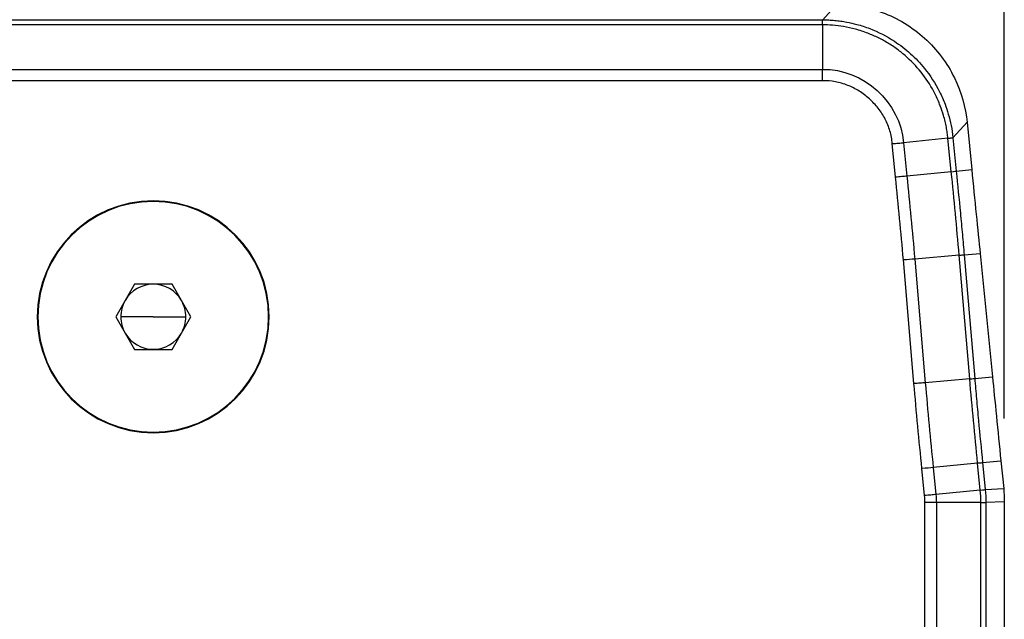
# Model space of a CAD drawing. Header units: millimetres. Extents: x 0 to 559, y 0 to 432.
# Tile 6 of 26: x 210 to 240, y 217 to 236. Entities that reach past the tile are written whole.
import ezdxf

# ---------------------------------------------------------------- set-up
doc = ezdxf.new("R2010")
doc.units = ezdxf.units.MM
doc.header["$LTSCALE"] = 2
doc.layers.add('DIMENSIONS', color=140, linetype='Continuous', lineweight=25)
doc.styles.add('SLDTEXTSTYLE0', font='TXT', dxfattribs={"width": 0.7})
doc.dimstyles.new('SLDDIMSTYLE0', dxfattribs={"dimtxt": 4.316016, "dimasz": 6.604, "dimexe": 0, "dimexo": 0.0625, "dimgap": 1.079004, "dimtad": 0, "dimtih": 1, "dimtoh": 1, "dimdec": 1, "dimrnd": 1e-09, "dimzin": 4, "dimdsep": 46, "dimtxsty": 'SLDTEXTSTYLE0', "dimsah": 1, "dimcen": 0.09, "dimadec": 0, "dimazin": 1, "dimtfac": 1, "dimtdec": 1, "dimtofl": 0, "dimtmove": 0, "dimatfit": 3, "dimfxl": 0, "dimfrac": 2, "dimtolj": 1, "dimtzin": 12, "dimarcsym": 0})

# ---------------------------------------------------------------- blocks, each defined once
blk = doc.blocks.new('_D_2')
at = {"layer": 'DIMENSIONS'}
for p, q in [((188.109, 223.538), (188.109, 293.012)), ((240.109, 223.538), (240.109, 293.012)), ((188.109, 286.662), (201.913, 286.662)), ((207.762, 286.662), (206.313, 286.662)), ((206.313, 286.662), (206.313, 279.802)), ((220.588, 286.662), (222.037, 286.662)), ((222.037, 286.662), (222.037, 279.802)), ((240.109, 286.662), (226.436, 286.662)), ((206.313, 279.802), (207.762, 279.802)), ((222.037, 279.802), (220.588, 279.802))]:
    blk.add_line(p, q, dxfattribs=at)
for points in [[(188.109, 286.662), (194.713, 285.646), (194.713, 287.678)], [(240.109, 286.662), (233.505, 287.678), (233.505, 285.646)]]:
    blk.add_solid(points, dxfattribs=at)
at = {"layer": 'DIMENSIONS', "char_height": 4.2333, "attachment_point": 1, "style": 'SLDTEXTSTYLE0'}
for s, insert in [('52.0', (207.762, 293.085)), ('2.05', (207.762, 285.259))]:
    blk.add_mtext(s, dxfattribs=dict(at, insert=insert))

msp = doc.modelspace()

# ---------------------------------------------------------------- linework, layer by layer
for p, q in [((234.561, 235.723), (234.99, 236.198)), ((193.658, 235.723), (234.561, 235.723)), ((234.557, 235.57), (193.662, 235.57)), ((234.557, 235.57), (234.557, 234.208)), ((193.662, 234.208), (234.557, 234.208)), ((234.557, 233.861), (193.654, 233.861)), ((238.97, 232.596), (238.54, 232.122)), ((238.97, 232.596), (239.115, 231.146)), ((236.789, 230.913), (236.687, 231.941)), ((238.389, 232.103), (237.033, 231.968)), ((237.033, 231.968), (237.135, 230.948)), ((238.491, 231.083), (238.389, 232.103)), ((238.54, 232.122), (238.642, 231.099)), ((238.491, 231.083), (237.135, 230.948)), ((238.642, 231.099), (239.115, 231.146)), ((237.349, 224.605), (237.026, 228.385)), ((238.73, 228.53), (237.372, 228.414)), ((237.372, 228.414), (237.695, 224.635)), ((239.052, 224.751), (238.73, 228.53)), ((238.882, 228.543), (239.371, 228.585)), ((238.882, 228.543), (239.204, 224.764)), ((239.371, 228.585), (239.748, 224.81)), ((213.535, 227.642), (212.961, 226.648)), ((214.684, 227.642), (213.535, 227.642)), ((215.258, 226.648), (214.684, 227.642)), ((210.584, 226.648), (210.566, 226.648)), ((212.961, 226.648), (213.535, 225.653)), ((214.109, 226.648), (213.115, 226.648)), ((214.109, 226.648), (215.104, 226.648)), ((214.684, 225.653), (215.258, 226.648)), ((217.634, 226.648), (217.653, 226.648)), ((213.535, 225.653), (214.684, 225.653)), ((239.052, 224.751), (237.695, 224.635)), ((239.204, 224.764), (239.748, 224.81)), ((237.675, 221.183), (237.592, 222.008)), ((239.293, 222.178), (237.938, 222.043)), ((237.938, 222.043), (238.02, 221.218)), ((239.376, 221.353), (239.293, 222.178)), ((239.445, 222.194), (240.004, 222.249)), ((239.445, 222.194), (239.528, 221.368)), ((240.004, 222.249), (240.09, 221.396)), ((239.376, 221.353), (238.02, 221.218)), ((239.528, 221.368), (240.09, 221.396)), ((237.685, 134.925), (237.685, 220.97)), ((238.033, 220.97), (238.033, 134.925)), ((239.395, 220.97), (238.033, 220.97)), ((239.395, 134.925), (239.395, 220.97)), ((240.109, 220.998), (239.548, 220.97)), ((239.548, 220.97), (239.548, 134.925)), ((240.109, 220.998), (240.109, 134.897))]:
    msp.add_line(p, q)
for radius, start, end in [(3.543, 0, 180), (3.525, 90, 270), (3.525, 270, 90), (0.994, 90, 150), (0.994, 30, 90), (0.994, 150, 180), (0.994, 0, 30), (3.543, 180, 0), (0.994, 180, 210), (0.994, 330, 0), (0.994, 210, 270), (0.994, 270, 330)]:
    msp.add_arc((214.109, 226.648), radius, start, end)
for points, knots in [([(234.99, 236.198), (235.437, 236.198), (235.916, 236.121), (236.844, 235.776), (237.293, 235.508), (238.055, 234.819), (238.366, 234.399), (238.801, 233.509), (238.925, 233.041), (238.97, 232.596)], [0, 0, 0, 0, 0.25, 0.25, 0.5, 0.5, 0.75, 0.75, 1, 1, 1, 1]), ([(238.389, 232.103), (238.382, 232.159), (238.369, 232.272), (238.34, 232.444), (238.302, 232.621), (238.243, 232.841), (238.148, 233.124), (237.957, 233.555), (237.637, 234.068), (237.238, 234.502), (236.875, 234.802), (236.582, 235.002), (236.269, 235.176), (235.929, 235.324), (235.571, 235.44), (235.21, 235.519), (234.874, 235.563), (234.659, 235.568), (234.557, 235.57)], [0, 0, 0, 0, 0.029598, 0.060366, 0.092326, 0.125504, 0.181368, 0.250164, 0.375199, 0.499987, 0.560134, 0.624839, 0.687414, 0.749883, 0.82099, 0.886265, 0.94589, 1, 1, 1, 1]), ([(234.561, 235.723), (234.623, 235.722), (234.747, 235.72), (234.931, 235.707), (235.114, 235.686), (235.338, 235.649), (235.636, 235.581), (236.138, 235.418), (236.702, 235.128), (237.255, 234.701), (237.735, 234.193), (238.079, 233.661), (238.292, 233.178), (238.408, 232.83), (238.493, 232.489), (238.524, 232.245), (238.54, 232.122)], [0, 0, 0, 0, 0.031754, 0.06325, 0.094487, 0.125468, 0.179181, 0.250258, 0.394297, 0.499916, 0.605625, 0.749769, 0.820794, 0.874481, 0.936726, 1, 1, 1, 1]), ([(236.687, 231.941), (236.677, 232.073), (236.652, 232.204), (236.578, 232.455), (236.529, 232.575), (236.408, 232.806), (236.336, 232.918), (236.175, 233.125), (236.086, 233.22), (235.891, 233.395), (235.785, 233.475), (235.564, 233.614), (235.447, 233.673), (235.203, 233.77), (235.076, 233.807), (234.82, 233.854), (234.69, 233.864), (234.557, 233.861)], [0, 0, 0, 0, 0.125, 0.125, 0.25, 0.25, 0.375, 0.375, 0.5, 0.5, 0.625, 0.625, 0.75, 0.75, 0.875, 0.875, 1, 1, 1, 1]), ([(236.687, 231.941), (236.749, 231.946), (236.814, 231.951), (236.933, 231.96), (236.988, 231.964), (237.033, 231.968)], [0, 0, 0, 0, 0.5, 0.5, 1, 1, 1, 1]), ([(238.389, 232.103), (238.434, 232.108), (238.473, 232.112), (238.525, 232.119), (238.539, 232.121), (238.54, 232.122)], [0, 0, 0, 0, 0.5, 0.5, 1, 1, 1, 1]), ([(238.642, 231.099), (238.684, 230.673), (238.748, 230.027), (238.827, 229.175), (238.864, 228.749), (238.882, 228.543)], [0, 0, 0, 0, 0.5, 0.758829, 1, 1, 1, 1]), ([(239.115, 231.146), (239.16, 230.692), (239.207, 230.224), (239.295, 229.344), (239.336, 228.934), (239.371, 228.585)], [0, 0, 0, 0, 0.5, 0.5, 1, 1, 1, 1]), ([(237.135, 230.948), (237.09, 230.943), (237.036, 230.938), (236.916, 230.926), (236.852, 230.92), (236.789, 230.913)], [0, 0, 0, 0, 0.5, 0.5, 1, 1, 1, 1]), ([(238.73, 228.53), (238.775, 228.534), (238.814, 228.538), (238.867, 228.542), (238.881, 228.543), (238.882, 228.543)], [0, 0, 0, 0, 0.5, 0.5, 1, 1, 1, 1]), ([(239.204, 224.764), (239.223, 224.557), (239.26, 224.128), (239.339, 223.271), (239.403, 222.622), (239.445, 222.194)], [0, 0, 0, 0, 0.241463, 0.5, 1, 1, 1, 1]), ([(239.748, 224.81), (239.783, 224.461), (239.824, 224.051), (239.912, 223.171), (239.959, 222.703), (240.004, 222.249)], [0, 0, 0, 0, 0.5, 0.5, 1, 1, 1, 1]), ([(237.695, 224.635), (237.65, 224.631), (237.595, 224.626), (237.476, 224.616), (237.411, 224.611), (237.349, 224.605)], [0, 0, 0, 0, 0.5, 0.5, 1, 1, 1, 1]), ([(239.293, 222.178), (239.339, 222.183), (239.378, 222.187), (239.43, 222.192), (239.444, 222.193), (239.445, 222.194)], [0, 0, 0, 0, 0.5, 0.5, 1, 1, 1, 1]), ([(238.02, 221.218), (237.976, 221.213), (237.921, 221.208), (237.801, 221.196), (237.737, 221.189), (237.675, 221.183)], [0, 0, 0, 0, 0.5, 0.5, 1, 1, 1, 1]), ([(239.395, 220.97), (239.441, 220.97), (239.48, 220.97), (239.533, 220.97), (239.546, 220.97), (239.548, 220.97)], [0, 0, 0, 0, 0.5, 0.5, 1, 1, 1, 1])]:
    msp.add_open_spline(points, degree=3, knots=knots)
for points in [[(234.557, 235.57), (234.558, 235.665), (234.559, 235.721), (234.561, 235.723)], [(234.557, 234.208), (235.797, 234.235), (236.937, 233.204), (237.033, 231.968)], [(234.557, 233.861), (234.557, 233.989), (234.557, 234.116), (234.557, 234.208)], [(238.491, 231.083), (238.584, 231.093), (238.64, 231.098), (238.642, 231.099)], [(238.73, 228.53), (238.657, 229.382), (238.576, 230.233), (238.491, 231.083)], [(237.026, 228.385), (236.954, 229.228), (236.873, 230.071), (236.789, 230.913)], [(237.135, 230.948), (237.219, 230.104), (237.3, 229.26), (237.372, 228.414)], [(237.372, 228.414), (237.281, 228.407), (237.154, 228.396), (237.026, 228.385)], [(239.052, 224.751), (239.146, 224.759), (239.202, 224.764), (239.204, 224.764)], [(239.293, 222.178), (239.208, 223.035), (239.126, 223.893), (239.052, 224.751)], [(237.592, 222.008), (237.506, 222.873), (237.423, 223.739), (237.349, 224.605)], [(237.695, 224.635), (237.769, 223.77), (237.852, 222.906), (237.938, 222.043)], [(237.938, 222.043), (237.846, 222.034), (237.72, 222.021), (237.592, 222.008)], [(237.685, 220.97), (237.685, 221.041), (237.682, 221.112), (237.675, 221.183)], [(238.02, 221.218), (238.029, 221.135), (238.033, 221.053), (238.033, 220.97)], [(239.376, 221.353), (239.47, 221.362), (239.525, 221.368), (239.528, 221.368)], [(239.395, 220.97), (239.395, 221.098), (239.389, 221.226), (239.376, 221.353)], [(239.528, 221.368), (239.541, 221.236), (239.548, 221.103), (239.548, 220.97)], [(240.09, 221.396), (240.103, 221.264), (240.109, 221.131), (240.109, 220.998)], [(238.033, 220.97), (237.941, 220.97), (237.813, 220.97), (237.685, 220.97)]]:
    msp.add_open_spline(points, degree=3)

# ---------------------------------------------------------------- dimensions: what is measured, and where the dimension line sits
at = {"layer": 'DIMENSIONS'}
dim = msp.add_linear_dim(base=(240.109, 286.662), p1=(188.109, 220.998), p2=(240.109, 220.998), dimstyle='SLDDIMSTYLE0', dxfattribs=at)
dim.commit()
dim.dimension.update_dxf_attribs({"geometry": '_D_2', "text_midpoint": (214.175, 286.662), "dimtype": 160})

doc.saveas('drawing.dxf')
